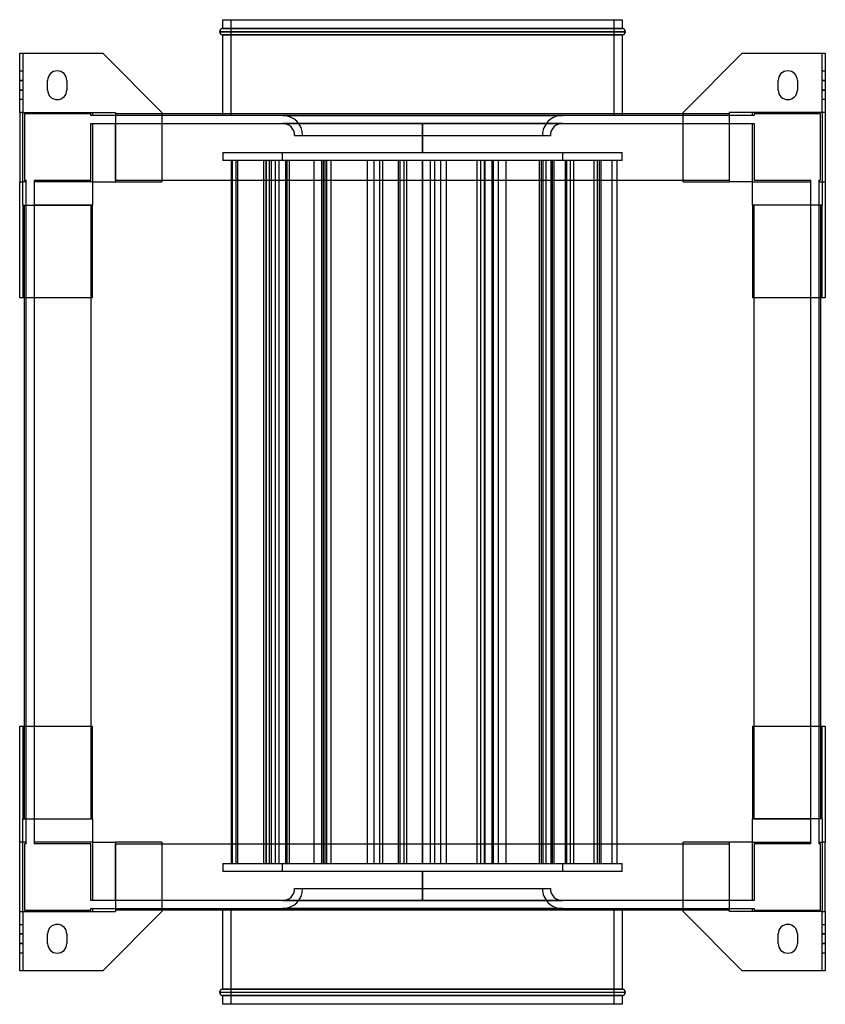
# Model space of a CAD drawing. Header units: millimetres. Extents: x -252 to 252, y -308 to 308.
import ezdxf

# ---------------------------------------------------------------- set-up
doc = ezdxf.new("R2010")
doc.units = ezdxf.units.MM
doc.layers.add('MAIN-1', color=7, linetype='Continuous')
doc.layers.add('MAIN-2', color=7, linetype='Continuous')

msp = doc.modelspace()

# ---------------------------------------------------------------- linework, layer by layer
at = {"layer": 'MAIN-1'}
for p, q in [((-125, 308), (125, 308)), ((-125, 302.5), (-125, 308)), ((125, 308), (125, 302.5)), ((-125, 302.5), (125, 302.5)), ((-127, 300.5), (127, 300.5)), ((125, 298.5), (-125, 298.5)), ((-125, 249), (-125, 298.5)), ((125, 298.5), (125, 249)), ((-252, 287), (-250, 287)), ((-252, 250), (-252, 287)), ((-250, 287), (-200, 287)), ((-250, 287), (-250, 250)), ((-163, 250), (-200, 287)), ((200, 287), (163, 250)), ((200, 287), (250, 287)), ((250, 250), (250, 287)), ((250, 287), (252, 287)), ((252, 287), (252, 250)), ((-234.5, 264), (-234.5, 270)), ((-222.5, 270), (-222.5, 264)), ((222.5, 264), (222.5, 270)), ((234.5, 270), (234.5, 264)), ((-250, 250), (-252, 250)), ((-252, 250), (-252, 206.5)), ((-250, 250), (-250, 250)), ((-250, 192), (-250, 250)), ((-250, 250), (-192, 250)), ((-192, 250), (-192, 206.5)), ((192, 249), (-192, 249)), ((-163, 250), (-163, 249)), ((163, 249), (163, 250)), ((192, 206.5), (192, 250)), ((250, 250), (192, 250)), ((250, 250), (250, 250)), ((252, 250), (250, 250)), ((250, 250), (250, 192)), ((252, 250), (252, 206.5)), ((-252, 134), (-252, 206.5)), ((-252, 206.5), (-250, 206.5)), ((-206.5, 206.5), (-192, 206.5)), ((-206.5, 206.5), (-206.5, 192)), ((-192, 207.5), (192, 207.5)), ((206.5, 206.5), (192, 206.5)), ((206.5, 192), (206.5, 206.5)), ((250, 206.5), (252, 206.5)), ((252, 206.5), (252, 134)), ((-250, 192), (-250, 134)), ((-250, 192), (-206.5, 192)), ((-249, -192), (-249, 192)), ((-207.5, 192), (-207.5, -192)), ((250, 192), (206.5, 192)), ((207.5, -192), (207.5, 192)), ((249, 192), (249, -192)), ((250, 134), (250, 192)), ((-250, 134), (-252, 134)), ((-249, 134), (-250, 134)), ((250, 134), (249, 134)), ((252, 134), (250, 134)), ((-252, -206.5), (-252, -134)), ((-252, -134), (-250, -134)), ((-250, -134), (-249, -134)), ((-250, -134), (-250, -192)), ((249, -134), (250, -134)), ((250, -134), (252, -134)), ((250, -192), (250, -134)), ((252, -134), (252, -206.5)), ((-250, -192), (-206.5, -192)), ((-250, -250), (-250, -192)), ((-206.5, -192), (-206.5, -206.5)), ((250, -192), (206.5, -192)), ((206.5, -206.5), (206.5, -192)), ((250, -192), (250, -250)), ((-252, -250), (-252, -206.5)), ((-250, -206.5), (-252, -206.5)), ((-206.5, -206.5), (-192, -206.5)), ((-192, -206.5), (-192, -250)), ((-192, -207.5), (192, -207.5)), ((192, -250), (192, -206.5)), ((206.5, -206.5), (192, -206.5)), ((252, -206.5), (250, -206.5)), ((252, -250), (252, -206.5)), ((-252, -250), (-250, -250)), ((-252, -287), (-252, -250)), ((-250, -250), (-250, -250)), ((-250, -250), (-250, -287)), ((-250, -250), (-192, -250)), ((-200, -287), (-163, -250)), ((192, -249), (-192, -249)), ((-163, -249), (-163, -250)), ((-125, -298.5), (-125, -249)), ((125, -249), (125, -298.5)), ((163, -250), (163, -249)), ((163, -250), (200, -287)), ((250, -250), (192, -250)), ((250, -287), (250, -250)), ((250, -250), (250, -250)), ((250, -250), (252, -250)), ((252, -250), (252, -287)), ((-234.5, -270), (-234.5, -264)), ((-222.5, -264), (-222.5, -270)), ((222.5, -270), (222.5, -264)), ((234.5, -264), (234.5, -270)), ((-250, -287), (-252, -287)), ((-200, -287), (-250, -287)), ((250, -287), (200, -287)), ((252, -287), (250, -287)), ((-127, -300.5), (127, -300.5)), ((-125, -298.5), (125, -298.5)), ((125, -302.5), (-125, -302.5)), ((-125, -308), (-125, -302.5)), ((125, -308), (-125, -308)), ((125, -302.5), (125, -308))]:
    msp.add_line(p, q, dxfattribs=at)
for centre, radius, start, end in [((-125, 300.5), 2, 89.99998, 180.00002), ((125, 300.5), 2, 0, 89.99998), ((-125, 300.5), 2, 180.00002, 270.00002), ((125, 300.5), 2, 270.00002, 0), ((-228.5, 270), 6, 89.99998, 180.00002), ((-228.5, 270), 6, 0, 89.99998), ((228.5, 270), 6, 89.99998, 180.00002), ((228.5, 270), 6, 0, 89.99998), ((-228.5, 264), 6, 180.00002, 270.00002), ((-228.5, 264), 6, 270.00002, 0), ((228.5, 264), 6, 180.00002, 270.00002), ((228.5, 264), 6, 270.00002, 0), ((-228.5, -264), 6, 89.99998, 180.00002), ((-228.5, -264), 6, 0, 89.99998), ((228.5, -264), 6, 89.99998, 180.00002), ((228.5, -264), 6, 0, 89.99998), ((-228.5, -270), 6, 180.00002, 270.00002), ((-228.5, -270), 6, 270.00002, 0), ((228.5, -270), 6, 180.00002, 270.00002), ((228.5, -270), 6, 270.00002, 0), ((-125, -300.5), 2, 89.99998, 180.00002), ((-125, -300.5), 2, 180.00002, 270.00002), ((125, -300.5), 2, 0, 89.99998), ((125, -300.5), 2, 270.00002, 0)]:
    msp.add_arc(centre, radius, start, end, dxfattribs=at)
at = {"layer": 'MAIN-2'}
for p, q in [((-120, 308), (-120, 248)), ((120, 248), (120, 308)), ((125, 302.5), (-125, 302.5)), ((127, 300.5), (-127, 300.5)), ((-125, 298.5), (125, 298.5)), ((-252, 287), (-252, 287)), ((-250, 287), (-250, 287)), ((-200, 287), (-200, 287)), ((200, 287), (200, 287)), ((250, 287), (250, 287)), ((252, 287), (252, 287)), ((-252, 276), (-250, 276)), ((-228.5, 276), (-228.5, 276)), ((228.5, 276), (228.5, 276)), ((250, 276), (252, 276)), ((-252, 270), (-250, 270)), ((-250, 270), (-252, 270)), ((-234.5, 270), (-234.5, 270)), ((-222.5, 270), (-222.5, 270)), ((222.5, 270), (222.5, 270)), ((234.5, 270), (234.5, 270)), ((250, 270), (252, 270)), ((252, 270), (250, 270)), ((-250, 264), (-252, 264)), ((-252, 264), (-250, 264)), ((-234.5, 264), (-234.5, 264)), ((-222.5, 264), (-222.5, 264)), ((222.5, 264), (222.5, 264)), ((234.5, 264), (234.5, 264)), ((252, 264), (250, 264)), ((250, 264), (252, 264)), ((-250, 258), (-252, 258)), ((-228.5, 258), (-228.5, 258)), ((228.5, 258), (228.5, 258)), ((252, 258), (250, 258)), ((-250, 250), (-250, 250)), ((-250, 206.5), (-250, 250)), ((-250, 250), (-250, 250)), ((-249, 249), (-249, 249)), ((-207.5, 249), (-249, 249)), ((-249, 249), (-249, 207.5)), ((-207.5, 248), (-207.5, 249)), ((-207.5, 249), (-207.5, 249)), ((-207.5, 248), (-207.5, 248)), ((-206.5, 248), (-207.5, 248)), ((-206.5, 250), (-206.5, 250)), ((-206.5, 250), (-206.5, 248)), ((-206.5, 250), (-206.5, 250)), ((-206.5, 248), (-206.5, 248)), ((-206.5, 248), (-206.5, 248)), ((-192, 248), (-206.5, 248)), ((-192, 250), (-192, 250)), ((-192, 250), (-192, 250)), ((-192, 249), (-192, 249)), ((-192, 249), (-192, 249)), ((-192, 248), (-192, 248)), ((-192, 248), (-192, 248)), ((192, 248), (-192, 248)), ((-163, 250), (-163, 250)), ((-163, 249), (-163, 206.5)), ((-125, 248), (-125, 249)), ((120, 248), (-120, 248)), ((-87.51, 248.09), (0, 248.09)), ((0, 248.09), (-87.51, 248.09)), ((-87.51, 248.09), (-87.51, 248)), ((0, 248.09), (87.51, 248.09)), ((0, 248), (0, 248.09)), ((0, 248.09), (0, 248)), ((87.51, 248.09), (0, 248.09)), ((87.51, 248.09), (87.51, 248)), ((125, 249), (125, 248)), ((163, 250), (163, 250)), ((163, 206.5), (163, 249)), ((192, 250), (192, 250)), ((192, 250), (192, 250)), ((192, 249), (192, 249)), ((192, 249), (192, 249)), ((192, 248), (192, 248)), ((192, 248), (192, 248)), ((206.5, 248), (192, 248)), ((206.5, 250), (206.5, 250)), ((206.5, 248), (206.5, 250)), ((206.5, 250), (206.5, 250)), ((207.5, 248), (206.5, 248)), ((206.5, 248), (206.5, 248)), ((206.5, 248), (206.5, 248)), ((207.5, 249), (207.5, 249)), ((249, 249), (207.5, 249)), ((207.5, 249), (207.5, 248)), ((207.5, 248), (207.5, 248)), ((249, 249), (249, 249)), ((249, 207.5), (249, 249)), ((250, 250), (250, 250)), ((250, 250), (250, 206.5)), ((250, 250), (250, 250)), ((-207.5, 243), (-206.5, 243)), ((-207.5, 243), (-207.5, 243)), ((-207.5, 207.5), (-207.5, 243)), ((-206.5, 243), (-192, 243)), ((-206.5, 243), (-206.5, 243)), ((-206.5, 243), (-206.5, 243)), ((-206.5, 243), (-206.5, 206.5)), ((-192, 243), (192, 243)), ((-192, 243), (-192, 243)), ((-192, 243), (-192, 243)), ((-192, 207.5), (-192, 243)), ((-120, 243), (120, 243)), ((-120, 243), (-120, 243)), ((-87.49, 243.09), (87.49, 243.09)), ((-87.49, 243.09), (-87.49, 243)), ((87.49, 243.09), (-87.49, 243.09)), ((0, 243), (0, 225)), ((0, 225), (0, 243)), ((87.49, 243), (87.49, 243.09)), ((120, 243), (120, 243)), ((192, 243), (206.5, 243)), ((192, 243), (192, 243)), ((192, 243), (192, 243)), ((192, 207.5), (192, 243)), ((206.5, 243), (207.5, 243)), ((206.5, 243), (206.5, 243)), ((206.5, 243), (206.5, 243)), ((206.5, 206.5), (206.5, 243)), ((207.5, 243), (207.5, 243)), ((207.5, 243), (207.5, 207.5)), ((-80.01, 235.59), (80.01, 235.59)), ((-125, 225), (-125, 220)), ((-125, 225), (125, 225)), ((-87.5, 220), (-87.5, 225)), ((87.5, 225), (87.5, 220)), ((125, 220), (125, 225)), ((125, 220), (-125, 220)), ((-119.41, -220), (-119.41, 220)), ((-118.89, -220), (-118.89, 220)), ((-116.62, -220), (-116.62, 220)), ((-115.52, -220), (-115.52, 220)), ((-99.28, -220), (-99.28, 220)), ((-97.81, -220), (-97.81, 220)), ((-97.55, -220), (-97.55, 220)), ((-95.81, -220), (-95.81, 220)), ((-94.45, -220), (-94.45, 220)), ((-91.93, -220), (-91.93, 220)), ((-89.58, -220), (-89.58, 220)), ((-85.48, -220), (-85.48, 220)), ((-84.75, -220), (-84.75, 220)), ((-83.21, -220), (-83.21, 220)), ((-67.85, -220), (-67.85, 220)), ((-62.92, -220), (-62.92, 220)), ((-61.99, -220), (-61.99, 220)), ((-61.62, -220), (-61.62, 220)), ((-60.37, -220), (-60.37, 220)), ((-60.1, -220), (-60.1, 220)), ((-59.82, -220), (-59.82, 220)), ((-57.05, -220), (-57.05, 220)), ((-34.4, -220), (-34.4, 220)), ((-30.21, -220), (-30.21, 220)), ((-26.61, -220), (-26.61, 220)), ((-24.82, -220), (-24.82, 220)), ((-15.03, -220), (-15.03, 220)), ((-13.98, -220), (-13.98, 220)), ((-11.49, -220), (-11.49, 220)), ((-9.78, -220), (-9.78, 220)), ((0, 220), (0, -220)), ((0, -220), (0, 220)), ((5, -220), (5, 220)), ((7.73, -220), (7.73, 220)), ((11.49, -220), (11.49, 220)), ((15.03, -220), (15.03, 220)), ((34.16, -220), (34.16, 220)), ((36.45, -220), (36.45, 220)), ((38.83, -220), (38.83, 220)), ((39.18, -220), (39.18, 220)), ((43.54, -220), (43.54, 220)), ((44.32, -220), (44.32, 220)), ((47.6, -220), (47.6, 220)), ((52.27, -220), (52.27, 220)), ((73.26, -220), (73.26, 220)), ((74.55, -220), (74.55, 220)), ((75.48, -220), (75.48, 220)), ((77.44, -220), (77.44, 220)), ((80.47, -220), (80.47, 220)), ((80.58, -220), (80.58, 220)), ((81.36, -220), (81.36, 220)), ((82.44, -220), (82.44, 220)), ((89.52, -220), (89.52, 220)), ((90.31, -220), (90.31, 220)), ((92.67, -220), (92.67, 220)), ((94.76, -220), (94.76, 220)), ((107.33, -220), (107.33, 220)), ((109.48, -220), (109.48, 220)), ((110.77, -220), (110.77, 220)), ((111.79, -220), (111.79, 220)), ((118.67, -220), (118.67, 220)), ((121.81, -220), (121.81, 220)), ((-252, 206.5), (-252, 206.5)), ((-250, 206.5), (-250, 206.5)), ((-248, 206.5), (-250, 206.5)), ((-250, 206.5), (-250, 206.5)), ((-249, 207.5), (-249, 207.5)), ((-249, 207.5), (-248, 207.5)), ((-248, 207.5), (-248, 207.5)), ((-248, 206.5), (-248, 207.5)), ((-248, 206.5), (-248, 206.5)), ((-248, 192), (-248, 206.5)), ((-248, 206.5), (-248, 206.5)), ((-243, 207.5), (-243, 206.5)), ((-243, 207.5), (-207.5, 207.5)), ((-243, 207.5), (-243, 207.5)), ((-243, 206.5), (-243, 206.5)), ((-243, 206.5), (-243, 192)), ((-243, 206.5), (-243, 206.5)), ((-206.5, 206.5), (-243, 206.5)), ((-207.5, 207.5), (-207.5, 207.5)), ((-206.5, 206.5), (-206.5, 206.5)), ((-206.5, 206.5), (-206.5, 206.5)), ((-206.5, 206.5), (-206.5, 206.5)), ((-206.5, 206.5), (-206.5, 206.5)), ((-206.5, 206.5), (-206.5, 206.5)), ((-206.5, 206.5), (-206.5, 206.5)), ((-192, 207.5), (-192, 207.5)), ((-192, 207.5), (-192, 207.5)), ((-192, 207.5), (-192, 207.5)), ((-192, 207.5), (-192, 206.5)), ((-192, 207.5), (-192, 207.5)), ((-192, 206.5), (-163, 206.5)), ((-192, 206.5), (-192, 206.5)), ((-192, 206.5), (-192, 206.5)), ((-192, 206.5), (-192, 206.5)), ((-192, 206.5), (-192, 206.5)), ((-163, 206.5), (-163, 206.5)), ((163, 206.5), (192, 206.5)), ((163, 206.5), (163, 206.5)), ((192, 207.5), (192, 207.5)), ((192, 207.5), (192, 207.5)), ((192, 206.5), (192, 207.5)), ((192, 207.5), (192, 207.5)), ((192, 207.5), (192, 207.5)), ((192, 206.5), (192, 206.5)), ((192, 206.5), (192, 206.5)), ((192, 206.5), (192, 206.5)), ((192, 206.5), (192, 206.5)), ((206.5, 206.5), (206.5, 206.5)), ((206.5, 206.5), (206.5, 206.5)), ((206.5, 206.5), (206.5, 206.5)), ((206.5, 206.5), (206.5, 206.5)), ((206.5, 206.5), (206.5, 206.5)), ((206.5, 206.5), (206.5, 206.5)), ((206.5, 206.5), (243, 206.5)), ((207.5, 207.5), (243, 207.5)), ((207.5, 207.5), (207.5, 207.5)), ((243, 206.5), (243, 207.5)), ((243, 207.5), (243, 207.5)), ((243, 192), (243, 206.5)), ((243, 206.5), (243, 206.5)), ((243, 206.5), (243, 206.5)), ((248, 207.5), (248, 207.5)), ((248, 207.5), (249, 207.5)), ((248, 207.5), (248, 206.5)), ((248, 206.5), (248, 206.5)), ((248, 206.5), (248, 206.5)), ((248, 206.5), (248, 192)), ((248, 206.5), (250, 206.5)), ((249, 207.5), (249, 207.5)), ((250, 206.5), (250, 206.5)), ((250, 206.5), (250, 206.5)), ((252, 206.5), (252, 206.5)), ((-250, 192), (-250, 192)), ((-250, 192), (-250, 192)), ((-249, 192), (-249, 192)), ((-249, 192), (-249, 192)), ((-248, -192), (-248, 192)), ((-248, 192), (-248, 192)), ((-248, 192), (-248, 192)), ((-243, 192), (-243, 192)), ((-207.5, 192), (-243, 192)), ((-243, 192), (-243, 192)), ((-243, 192), (-243, -192)), ((-207.5, 192), (-207.5, 192)), ((-206.5, 192), (-207.5, 192)), ((-207.5, 192), (-207.5, 192)), ((-207.5, 192), (-207.5, 192)), ((-207.5, 192), (-207.5, 192)), ((-206.5, 134), (-206.5, 192)), ((-206.5, 192), (-206.5, 192)), ((-206.5, 192), (-206.5, 192)), ((-206.5, 192), (-206.5, 192)), ((-206.5, 192), (-206.5, 192)), ((206.5, 192), (206.5, 134)), ((206.5, 192), (206.5, 192)), ((206.5, 192), (206.5, 192)), ((207.5, 192), (206.5, 192)), ((206.5, 192), (206.5, 192)), ((206.5, 192), (206.5, 192)), ((207.5, 192), (207.5, 192)), ((207.5, 192), (207.5, 192)), ((207.5, 192), (207.5, 192)), ((243, 192), (207.5, 192)), ((207.5, 192), (207.5, 192)), ((243, 192), (243, 192)), ((243, 192), (243, 192)), ((243, -192), (243, 192)), ((248, 192), (248, 192)), ((248, 192), (248, 192)), ((248, 192), (248, -192)), ((249, 192), (249, 192)), ((249, 192), (249, 192)), ((250, 192), (250, 192)), ((250, 192), (250, 192)), ((-252, 134), (-252, 134)), ((-250, 134), (-250, 134)), ((-206.5, 134), (-249, 134)), ((-206.5, 134), (-206.5, 134)), ((249, 134), (206.5, 134)), ((206.5, 134), (206.5, 134)), ((250, 134), (250, 134)), ((252, 134), (252, 134)), ((-252, -134), (-252, -134)), ((-250, -134), (-250, -134)), ((-249, -134), (-206.5, -134)), ((-206.5, -192), (-206.5, -134)), ((-206.5, -134), (-206.5, -134)), ((206.5, -134), (206.5, -192)), ((206.5, -134), (249, -134)), ((206.5, -134), (206.5, -134)), ((250, -134), (250, -134)), ((252, -134), (252, -134)), ((-250, -192), (-250, -192)), ((-250, -192), (-250, -192)), ((-249, -192), (-249, -192)), ((-249, -192), (-249, -192)), ((-248, -192), (-248, -192)), ((-248, -192), (-248, -192)), ((-248, -206.5), (-248, -192)), ((-243, -192), (-243, -192)), ((-243, -192), (-243, -192)), ((-243, -192), (-207.5, -192)), ((-243, -192), (-243, -206.5)), ((-207.5, -192), (-207.5, -192)), ((-207.5, -192), (-207.5, -192)), ((-207.5, -192), (-206.5, -192)), ((-207.5, -192), (-207.5, -192)), ((-207.5, -192), (-207.5, -192)), ((-206.5, -192), (-206.5, -192)), ((-206.5, -192), (-206.5, -192)), ((-206.5, -192), (-206.5, -192)), ((-206.5, -192), (-206.5, -192)), ((206.5, -192), (206.5, -192)), ((206.5, -192), (206.5, -192)), ((206.5, -192), (207.5, -192)), ((206.5, -192), (206.5, -192)), ((206.5, -192), (206.5, -192)), ((207.5, -192), (207.5, -192)), ((207.5, -192), (207.5, -192)), ((207.5, -192), (207.5, -192)), ((207.5, -192), (207.5, -192)), ((207.5, -192), (243, -192)), ((243, -192), (243, -192)), ((243, -192), (243, -192)), ((243, -206.5), (243, -192)), ((248, -192), (248, -192)), ((248, -192), (248, -192)), ((248, -192), (248, -206.5)), ((249, -192), (249, -192)), ((249, -192), (249, -192)), ((250, -192), (250, -192)), ((250, -192), (250, -192)), ((-252, -206.5), (-252, -206.5)), ((-250, -206.5), (-250, -206.5)), ((-250, -250), (-250, -206.5)), ((-248, -206.5), (-250, -206.5)), ((-250, -206.5), (-250, -206.5)), ((-248, -207.5), (-249, -207.5)), ((-249, -207.5), (-249, -249)), ((-249, -207.5), (-249, -207.5)), ((-248, -207.5), (-248, -206.5)), ((-248, -206.5), (-248, -206.5)), ((-248, -206.5), (-248, -206.5)), ((-248, -207.5), (-248, -207.5)), ((-243, -206.5), (-243, -207.5)), ((-243, -206.5), (-243, -206.5)), ((-243, -206.5), (-243, -206.5)), ((-206.5, -206.5), (-243, -206.5)), ((-207.5, -207.5), (-243, -207.5)), ((-243, -207.5), (-243, -207.5)), ((-207.5, -243), (-207.5, -207.5)), ((-207.5, -207.5), (-207.5, -207.5)), ((-206.5, -206.5), (-206.5, -206.5)), ((-206.5, -206.5), (-206.5, -243)), ((-206.5, -206.5), (-206.5, -206.5)), ((-206.5, -206.5), (-206.5, -206.5)), ((-206.5, -206.5), (-206.5, -206.5)), ((-206.5, -206.5), (-206.5, -206.5)), ((-206.5, -206.5), (-206.5, -206.5)), ((-163, -206.5), (-192, -206.5)), ((-192, -206.5), (-192, -206.5)), ((-192, -206.5), (-192, -206.5)), ((-192, -206.5), (-192, -207.5)), ((-192, -206.5), (-192, -206.5)), ((-192, -206.5), (-192, -206.5)), ((-192, -243), (-192, -207.5)), ((-192, -207.5), (-192, -207.5)), ((-192, -207.5), (-192, -207.5)), ((-192, -207.5), (-192, -207.5)), ((-192, -207.5), (-192, -207.5)), ((-163, -206.5), (-163, -249)), ((-163, -206.5), (-163, -206.5)), ((192, -206.5), (163, -206.5)), ((163, -249), (163, -206.5)), ((163, -206.5), (163, -206.5)), ((192, -206.5), (192, -206.5)), ((192, -207.5), (192, -206.5)), ((192, -206.5), (192, -206.5)), ((192, -206.5), (192, -206.5)), ((192, -206.5), (192, -206.5)), ((192, -207.5), (192, -207.5)), ((192, -243), (192, -207.5)), ((192, -207.5), (192, -207.5)), ((192, -207.5), (192, -207.5)), ((192, -207.5), (192, -207.5)), ((206.5, -206.5), (206.5, -206.5)), ((206.5, -243), (206.5, -206.5)), ((206.5, -206.5), (206.5, -206.5)), ((206.5, -206.5), (206.5, -206.5)), ((206.5, -206.5), (206.5, -206.5)), ((206.5, -206.5), (206.5, -206.5)), ((206.5, -206.5), (206.5, -206.5)), ((206.5, -206.5), (243, -206.5)), ((207.5, -207.5), (207.5, -243)), ((243, -207.5), (207.5, -207.5)), ((207.5, -207.5), (207.5, -207.5)), ((243, -207.5), (243, -206.5)), ((243, -206.5), (243, -206.5)), ((243, -206.5), (243, -206.5)), ((243, -207.5), (243, -207.5)), ((248, -206.5), (248, -207.5)), ((248, -206.5), (248, -206.5)), ((248, -206.5), (248, -206.5)), ((248, -206.5), (250, -206.5)), ((249, -207.5), (248, -207.5)), ((248, -207.5), (248, -207.5)), ((249, -249), (249, -207.5)), ((249, -207.5), (249, -207.5)), ((250, -206.5), (250, -250)), ((250, -206.5), (250, -206.5)), ((250, -206.5), (250, -206.5)), ((252, -206.5), (252, -206.5)), ((-125, -220), (-125, -225)), ((-125, -220), (125, -220)), ((-87.5, -225), (-87.5, -220)), ((87.5, -220), (87.5, -225)), ((125, -225), (125, -220)), ((125, -225), (-125, -225)), ((0, -225), (0, -243)), ((0, -243), (0, -225)), ((-80.01, -235.59), (80.01, -235.59)), ((-207.5, -243), (-207.5, -243)), ((-206.5, -243), (-207.5, -243)), ((-206.5, -243), (-206.5, -243)), ((-206.5, -243), (-206.5, -243)), ((-192, -243), (-206.5, -243)), ((-192, -243), (-192, -243)), ((-192, -243), (-192, -243)), ((192, -243), (-192, -243)), ((120, -243), (-120, -243)), ((-120, -243), (-120, -243)), ((-87.49, -243), (-87.49, -243.09)), ((87.49, -243.09), (-87.49, -243.09)), ((-87.49, -243.09), (87.49, -243.09)), ((87.49, -243.09), (87.49, -243)), ((120, -243), (120, -243)), ((192, -243), (192, -243)), ((192, -243), (192, -243)), ((206.5, -243), (192, -243)), ((207.5, -243), (206.5, -243)), ((206.5, -243), (206.5, -243)), ((206.5, -243), (206.5, -243)), ((207.5, -243), (207.5, -243)), ((-250, -250), (-250, -250)), ((-250, -250), (-250, -250)), ((-249, -249), (-207.5, -249)), ((-249, -249), (-249, -249)), ((-207.5, -248), (-206.5, -248)), ((-207.5, -248), (-207.5, -248)), ((-207.5, -249), (-207.5, -248)), ((-207.5, -249), (-207.5, -249)), ((-206.5, -248), (-192, -248)), ((-206.5, -248), (-206.5, -248)), ((-206.5, -248), (-206.5, -248)), ((-206.5, -248), (-206.5, -250)), ((-206.5, -250), (-206.5, -250)), ((-206.5, -250), (-206.5, -250)), ((-192, -248), (192, -248)), ((-192, -248), (-192, -248)), ((-192, -248), (-192, -248)), ((-192, -249), (-192, -249)), ((-192, -249), (-192, -249)), ((-192, -250), (-192, -250)), ((-192, -250), (-192, -250)), ((-163, -250), (-163, -250)), ((-125, -249), (-125, -248)), ((-120, -248), (-120, -308)), ((-120, -248), (120, -248)), ((-87.51, -248.09), (-87.51, -248)), ((0, -248.09), (-87.51, -248.09)), ((-87.51, -248.09), (0, -248.09)), ((0, -248), (0, -248.09)), ((0, -248.09), (0, -248)), ((87.51, -248.09), (0, -248.09)), ((0, -248.09), (87.51, -248.09)), ((87.51, -248.09), (87.51, -248)), ((120, -308), (120, -248)), ((125, -248), (125, -249)), ((163, -250), (163, -250)), ((192, -248), (192, -248)), ((192, -248), (206.5, -248)), ((192, -248), (192, -248)), ((192, -249), (192, -249)), ((192, -249), (192, -249)), ((192, -250), (192, -250)), ((192, -250), (192, -250)), ((206.5, -248), (207.5, -248)), ((206.5, -248), (206.5, -248)), ((206.5, -248), (206.5, -248)), ((206.5, -250), (206.5, -248)), ((206.5, -250), (206.5, -250)), ((206.5, -250), (206.5, -250)), ((207.5, -248), (207.5, -248)), ((207.5, -248), (207.5, -249)), ((207.5, -249), (249, -249)), ((207.5, -249), (207.5, -249)), ((249, -249), (249, -249)), ((250, -250), (250, -250)), ((250, -250), (250, -250)), ((-252, -258), (-250, -258)), ((-228.5, -258), (-228.5, -258)), ((228.5, -258), (228.5, -258)), ((250, -258), (252, -258)), ((-252, -264), (-250, -264)), ((-250, -264), (-252, -264)), ((-234.5, -264), (-234.5, -264)), ((-222.5, -264), (-222.5, -264)), ((222.5, -264), (222.5, -264)), ((234.5, -264), (234.5, -264)), ((250, -264), (252, -264)), ((252, -264), (250, -264)), ((-250, -270), (-252, -270)), ((-252, -270), (-250, -270)), ((-234.5, -270), (-234.5, -270)), ((-222.5, -270), (-222.5, -270)), ((222.5, -270), (222.5, -270)), ((234.5, -270), (234.5, -270)), ((252, -270), (250, -270)), ((250, -270), (252, -270)), ((-250, -276), (-252, -276)), ((-228.5, -276), (-228.5, -276)), ((228.5, -276), (228.5, -276)), ((252, -276), (250, -276)), ((-252, -287), (-252, -287)), ((-250, -287), (-250, -287)), ((-200, -287), (-200, -287)), ((200, -287), (200, -287)), ((250, -287), (250, -287)), ((252, -287), (252, -287)), ((-127, -300.5), (127, -300.5)), ((125, -298.5), (-125, -298.5)), ((-125, -302.5), (125, -302.5))]:
    msp.add_line(p, q, dxfattribs=at)
for centre, radius, start, end in [((-87.51, 235.59), 12.5, 0, 89.99998), ((87.51, 235.59), 12.5, 89.99998, 180.00002), ((-87.51, 235.59), 7.5, 0, 89.84723), ((87.51, 235.59), 7.5, 90.15279, 180.00002), ((-87.51, -235.59), 12.5, 270.00002, 0), ((-87.51, -235.59), 7.5, 270.15277, 0), ((87.51, -235.59), 12.5, 180.00002, 270.00002), ((87.51, -235.59), 7.5, 180.00002, 269.84721)]:
    msp.add_arc(centre, radius, start, end, dxfattribs=at)

doc.saveas('drawing.dxf')
